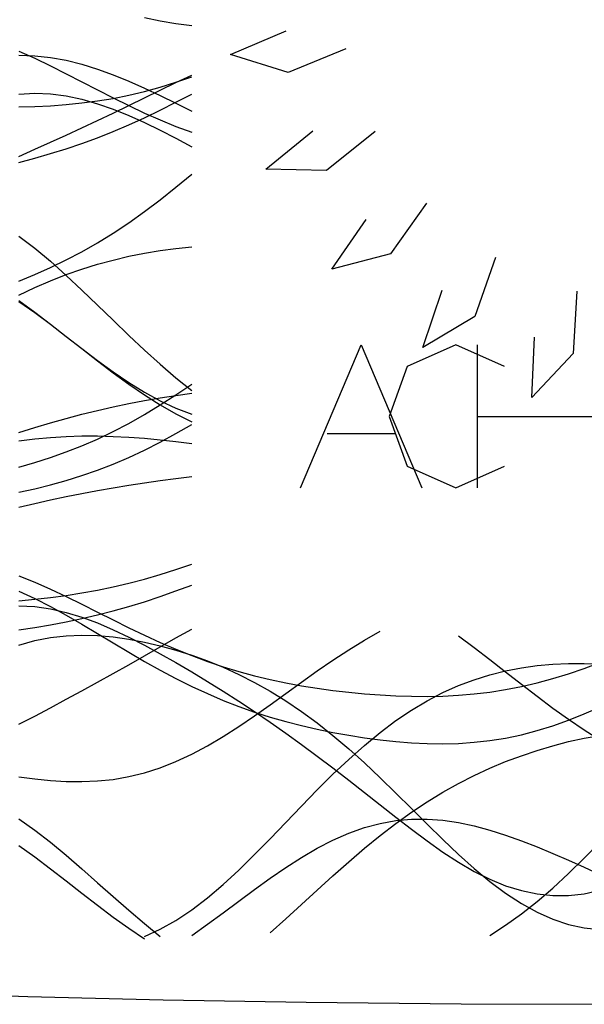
# Model space of a CAD drawing. Extents: x -15.9 to 15.9, y -4.2 to 4.2.
# Tile 5 of 13: x -3 to -0.3, y -4.2 to 0.5. Entities that reach past the tile are written whole.
import ezdxf

# ---------------------------------------------------------------- set-up
doc = ezdxf.new("R2010")
doc.units = 0

msp = doc.modelspace()

# ---------------------------------------------------------------- linework, layer by layer
at = {"layer": 'CNC'}
for points in [[(-2.4278, 0.49922), (-2.3531, 0.48401), (-2.2784, 0.47154), (-2.2037, 0.46196)], [(-1.46986, 0.35083), (-1.74442, 0.23674), (-2.01915, 0.3229), (-1.75458, 0.43648)], [(-3.02542, 0.3391), (-2.95072, 0.30528), (-2.87601, 0.26929), (-2.80131, 0.23178), (-2.72661, 0.19341), (-2.65191, 0.15487), (-2.57721, 0.11682), (-2.50251, 0.07989), (-2.4278, 0.04462), (-2.3531, 0.01149), (-2.2784, -0.01913), (-2.2037, -0.04696)], [(-3.02542, 0.31948), (-2.95072, 0.31746), (-2.87601, 0.30932), (-2.80131, 0.29553), (-2.72661, 0.27668), (-2.65191, 0.2534), (-2.57721, 0.22633), (-2.50251, 0.19608), (-2.4278, 0.16322), (-2.3531, 0.12824), (-2.2784, 0.09151), (-2.2037, 0.05331)], [(-3.02542, -0.16212), (-2.95072, -0.1282), (-2.87601, -0.09427), (-2.80131, -0.06019), (-2.72661, -0.02581), (-2.65191, 0.009), (-2.57721, 0.04434), (-2.50251, 0.08019), (-2.4278, 0.11646), (-2.3531, 0.15295), (-2.2784, 0.18933), (-2.2037, 0.22515)], [(-3.02542, 0.0735), (-2.95072, 0.07578), (-2.87601, 0.07947), (-2.80131, 0.0849), (-2.72661, 0.09236), (-2.65191, 0.10213), (-2.57721, 0.11445), (-2.50251, 0.12946), (-2.4278, 0.14726), (-2.3531, 0.16783), (-2.2784, 0.19107), (-2.2037, 0.21677)], [(-3.02542, 0.13426), (-2.95072, 0.13842), (-2.87601, 0.13537), (-2.80131, 0.12562), (-2.72661, 0.10981), (-2.65191, 0.08862), (-2.57721, 0.06275), (-2.50251, 0.03288), (-2.4278, -0.00039), (-2.3531, -0.03655), (-2.2784, -0.0752), (-2.2037, -0.11606)], [(-3.02542, -0.19069), (-2.95072, -0.17039), (-2.87601, -0.14871), (-2.80131, -0.1254), (-2.72661, -0.10024), (-2.65191, -0.07301), (-2.57721, -0.04358), (-2.50251, -0.01189), (-2.4278, 0.02202), (-2.3531, 0.05797), (-2.2784, 0.0957), (-2.2037, 0.13479)], [(-1.32994, -0.04373), (-1.56228, -0.22925), (-1.85012, -0.22237), (-1.62724, -0.04009)], [(-3.02542, -0.75646), (-2.95072, -0.72507), (-2.87601, -0.69146), (-2.80131, -0.65525), (-2.72661, -0.61606), (-2.65191, -0.57356), (-2.57721, -0.52753), (-2.50251, -0.47788), (-2.4278, -0.42466), (-2.3531, -0.36814), (-2.2784, -0.30875), (-2.2037, -0.24714)], [(-1.08643, -0.38425), (-1.25845, -0.62675), (-1.53699, -0.69968), (-1.37316, -0.46291)], [(-3.02542, -0.54211), (-2.95072, -0.59913), (-2.87601, -0.66164), (-2.80131, -0.7285), (-2.72661, -0.79846), (-2.65191, -0.87026), (-2.57721, -0.94264), (-2.50251, -1.01442), (-2.4278, -1.08452), (-2.3531, -1.152), (-2.2784, -1.21612), (-2.2037, -1.27631)], [(-3.02542, -0.8225), (-2.95072, -0.78645), (-2.87601, -0.75394), (-2.80131, -0.72481), (-2.72661, -0.69885), (-2.65191, -0.67584), (-2.57721, -0.65557), (-2.50251, -0.63789), (-2.4278, -0.6227), (-2.3531, -0.61002), (-2.2784, -0.59998), (-2.2037, -0.59279)], [(-0.7583, -0.64421), (-0.8566, -0.92481), (-1.10414, -1.07188), (-1.01212, -0.79905)], [(-0.37111, -0.80337), (-0.38804, -1.10021), (-0.58529, -1.30995), (-0.57225, -1.02232)], [(-3.02542, -0.84761), (-2.95072, -0.90313), (-2.87601, -0.96062), (-2.80131, -1.01901), (-2.72661, -1.07716), (-2.65191, -1.13392), (-2.57721, -1.18815), (-2.50251, -1.2388), (-2.4278, -1.28494), (-2.3531, -1.32582), (-2.2784, -1.36085), (-2.2037, -1.38967)], [(-3.02542, -0.85267), (-2.95072, -0.90564), (-2.87601, -0.96141), (-2.80131, -1.01903), (-2.72661, -1.07744), (-2.65191, -1.13557), (-2.57721, -1.19236), (-2.50251, -1.24682), (-2.4278, -1.29809), (-2.3531, -1.34543), (-2.2784, -1.38826), (-2.2037, -1.42622)], [(-1.6864, -1.74), (-1.3974, -1.06), (-1.1084, -1.74)], [(-0.7157, -1.162), (-0.9469, -1.06), (-1.1781, -1.162), (-1.2648, -1.4), (-1.1781, -1.638), (-0.9469, -1.74), (-0.7157, -1.638)], [(-0.8432, -1.74), (-0.8432, -1.06)], [(-3.02542, -1.64147), (-2.95072, -1.61961), (-2.87601, -1.59568), (-2.80131, -1.56932), (-2.72661, -1.54019), (-2.65191, -1.50796), (-2.57721, -1.47243), (-2.50251, -1.43348), (-2.4278, -1.39113), (-2.3531, -1.34557), (-2.2784, -1.29713), (-2.2037, -1.24632)], [(-3.02542, -1.47653), (-2.95072, -1.45258), (-2.87601, -1.43024), (-2.80131, -1.40945), (-2.72661, -1.39008), (-2.65191, -1.37203), (-2.57721, -1.35522), (-2.50251, -1.33958), (-2.4278, -1.3251), (-2.3531, -1.31186), (-2.2784, -1.29996), (-2.2037, -1.28961)], [(-0.8432, -1.4), (-0.2652, -1.4)], [(-3.02542, -1.76145), (-2.95072, -1.74472), (-2.87601, -1.72615), (-2.80131, -1.70543), (-2.72661, -1.68223), (-2.65191, -1.65628), (-2.57721, -1.62737), (-2.50251, -1.5954), (-2.4278, -1.56038), (-2.3531, -1.52244), (-2.2784, -1.48185), (-2.2037, -1.43905)], [(-3.02542, -1.51718), (-2.95072, -1.50731), (-2.87601, -1.50016), (-2.80131, -1.49559), (-2.72661, -1.4934), (-2.65191, -1.49339), (-2.57721, -1.49535), (-2.50251, -1.49907), (-2.4278, -1.50441), (-2.3531, -1.51122), (-2.2784, -1.51943), (-2.2037, -1.52903)], [(-1.55924, -1.4816), (-1.23556, -1.4816)], [(-3.02542, -1.83318), (-2.95072, -1.81521), (-2.87601, -1.79832), (-2.80131, -1.78247), (-2.72661, -1.76757), (-2.65191, -1.75355), (-2.57721, -1.74034), (-2.50251, -1.72792), (-2.4278, -1.71628), (-2.3531, -1.70547), (-2.2784, -1.69561), (-2.2037, -1.68684)], [(-3.02542, -2.27841), (-2.95072, -2.27115), (-2.87601, -2.26267), (-2.80131, -2.25275), (-2.72661, -2.24118), (-2.65191, -2.22776), (-2.57721, -2.21234), (-2.50251, -2.19482), (-2.4278, -2.17519), (-2.3531, -2.1535), (-2.2784, -2.1299), (-2.2037, -2.10462)], [(-3.02542, -2.15906), (-2.95072, -2.18967), (-2.87601, -2.22292), (-2.80131, -2.2582), (-2.72661, -2.29487), (-2.65191, -2.33227), (-2.57721, -2.36976), (-2.50251, -2.40671), (-2.4278, -2.44257), (-2.3531, -2.47687), (-2.2784, -2.50923), (-2.2037, -2.53935), (-2.129, -2.56706), (-2.0543, -2.59225), (-1.97959, -2.61493), (-1.90489, -2.63517), (-1.83019, -2.65308), (-1.75549, -2.66884), (-1.68079, -2.68262), (-1.60609, -2.69459), (-1.53138, -2.70488), (-1.45668, -2.71361), (-1.38198, -2.72083), (-1.30728, -2.72653), (-1.23258, -2.73066), (-1.15788, -2.73308), (-1.08317, -2.73364), (-1.00847, -2.73214), (-0.93377, -2.72836), (-0.85907, -2.7221), (-0.78437, -2.71316), (-0.70967, -2.70139), (-0.63496, -2.68673), (-0.56026, -2.66917), (-0.48556, -2.64878), (-0.41086, -2.62575), (-0.33616, -2.60034), (-0.26146, -2.57293)], [(-3.02542, -2.4165), (-2.95072, -2.40514), (-2.87601, -2.39261), (-2.80131, -2.3787), (-2.72661, -2.36321), (-2.65191, -2.34596), (-2.57721, -2.32683), (-2.50251, -2.30575), (-2.4278, -2.28273), (-2.3531, -2.25785), (-2.2784, -2.23131), (-2.2037, -2.20338)], [(-3.02542, -2.23243), (-2.95072, -2.26744), (-2.87601, -2.30589), (-2.80131, -2.34705), (-2.72661, -2.39017), (-2.65191, -2.43447), (-2.57721, -2.47916), (-2.50251, -2.52352), (-2.4278, -2.56688), (-2.3531, -2.60866), (-2.2784, -2.64841), (-2.2037, -2.68575), (-2.129, -2.72047), (-2.0543, -2.75244), (-1.97959, -2.78163), (-1.90489, -2.80812), (-1.83019, -2.83203), (-1.75549, -2.85354), (-1.68079, -2.87282), (-1.60609, -2.89006), (-1.53138, -2.9054), (-1.45668, -2.91893), (-1.38198, -2.93069), (-1.30728, -2.94065), (-1.23258, -2.94868), (-1.15788, -2.95462), (-1.08317, -2.95823), (-1.00847, -2.95925), (-0.93377, -2.95739), (-0.85907, -2.95236), (-0.78437, -2.94392), (-0.70967, -2.93188), (-0.63496, -2.91612), (-0.56026, -2.89662), (-0.48556, -2.87347), (-0.41086, -2.84689), (-0.33616, -2.8172), (-0.26146, -2.78483)], [(-3.02542, -2.30191), (-2.95072, -2.3057), (-2.87601, -2.31641), (-2.80131, -2.33347), (-2.72661, -2.35622), (-2.65191, -2.38394), (-2.57721, -2.41588), (-2.50251, -2.45134), (-2.4278, -2.48966), (-2.3531, -2.5303), (-2.2784, -2.57279), (-2.2037, -2.61683), (-2.129, -2.66219), (-2.0543, -2.7088), (-1.97959, -2.75666), (-1.90489, -2.80584), (-1.83019, -2.85644), (-1.75549, -2.90856), (-1.68079, -2.96227), (-1.60609, -3.01755), (-1.53138, -3.0743), (-1.45668, -3.13228), (-1.38198, -3.1911), (-1.30728, -3.25023), (-1.23258, -3.30901), (-1.15788, -3.36663), (-1.08317, -3.42219), (-1.00847, -3.47472), (-0.93377, -3.52324), (-0.85907, -3.56675), (-0.78437, -3.60436), (-0.70967, -3.63525), (-0.63496, -3.65877), (-0.56026, -3.67445), (-0.48556, -3.68205), (-0.41086, -3.68153), (-0.33616, -3.6731), (-0.26146, -3.6572)], [(-3.02542, -2.86665), (-2.95072, -2.82705), (-2.87601, -2.78742), (-2.80131, -2.74759), (-2.72661, -2.70738), (-2.65191, -2.66664), (-2.57721, -2.62528), (-2.50251, -2.58329), (-2.4278, -2.54078), (-2.3531, -2.49799), (-2.2784, -2.45532), (-2.2037, -2.41327)], [(-3.02542, -3.11629), (-2.95072, -3.12611), (-2.87601, -3.13371), (-2.80131, -3.13841), (-2.72661, -3.13955), (-2.65191, -3.13651), (-2.57721, -3.12874), (-2.50251, -3.11579), (-2.4278, -3.09739), (-2.3531, -3.07338), (-2.2784, -3.0438), (-2.2037, -3.00889), (-2.129, -2.96902), (-2.0543, -2.92477), (-1.97959, -2.87684), (-1.90489, -2.82603), (-1.83019, -2.77325), (-1.75549, -2.71943), (-1.68079, -2.66551), (-1.60609, -2.6124), (-1.53138, -2.56094), (-1.45668, -2.51188), (-1.38198, -2.46583), (-1.30728, -2.42327)], [(-3.02542, -2.48916), (-2.95072, -2.46809), (-2.87601, -2.45339), (-2.80131, -2.44471), (-2.72661, -2.4416), (-2.65191, -2.44356), (-2.57721, -2.45009), (-2.50251, -2.46072), (-2.4278, -2.47503), (-2.3531, -2.49273), (-2.2784, -2.51362), (-2.2037, -2.53762), (-2.129, -2.56476), (-2.0543, -2.5952), (-1.97959, -2.62916), (-1.90489, -2.66688), (-1.83019, -2.70866), (-1.75549, -2.75473), (-1.68079, -2.80527), (-1.60609, -2.86032), (-1.53138, -2.9198), (-1.45668, -2.98345), (-1.38198, -3.05082), (-1.30728, -3.12128), (-1.23258, -3.19401), (-1.15788, -3.268), (-1.08317, -3.34213), (-1.00847, -3.41518), (-0.93377, -3.48586), (-0.85907, -3.5529), (-0.78437, -3.61506), (-0.70967, -3.67124), (-0.63496, -3.72045), (-0.56026, -3.76194), (-0.48556, -3.79514), (-0.41086, -3.81978), (-0.33616, -3.83581), (-0.26146, -3.84345)], [(-0.93377, -2.44456), (-0.85907, -2.50013), (-0.78437, -2.5578), (-0.70967, -2.6165), (-0.63496, -2.67519), (-0.56026, -2.73294), (-0.48556, -2.78895), (-0.41086, -2.84257), (-0.33616, -2.89331), (-0.26146, -2.94088)], [(-2.4278, -3.87725), (-2.3531, -3.84294), (-2.2784, -3.80058), (-2.2037, -3.75047), (-2.129, -3.69319), (-2.0543, -3.62953), (-1.97959, -3.56051), (-1.90489, -3.48731), (-1.83019, -3.4112), (-1.75549, -3.33355), (-1.68079, -3.25571), (-1.60609, -3.179), (-1.53138, -3.10462), (-1.45668, -3.03364), (-1.38198, -2.96697), (-1.30728, -2.90529), (-1.23258, -2.84909), (-1.15788, -2.79867), (-1.08317, -2.7541), (-1.00847, -2.7153), (-0.93377, -2.68205), (-0.85907, -2.65405), (-0.78437, -2.63091), (-0.70967, -2.61225), (-0.63496, -2.59773), (-0.56026, -2.58704), (-0.48556, -2.58), (-0.41086, -2.57652), (-0.33616, -2.57665), (-0.26146, -2.58053)], [(-1.83019, -3.86022), (-1.75549, -3.79333), (-1.68079, -3.72488), (-1.60609, -3.65604), (-1.53138, -3.58786), (-1.45668, -3.52131), (-1.38198, -3.4572), (-1.30728, -3.39618), (-1.23258, -3.33872), (-1.15788, -3.28512), (-1.08317, -3.23552), (-1.00847, -3.18991), (-0.93377, -3.14819), (-0.85907, -3.11016), (-0.78437, -3.07561), (-0.70967, -3.04432), (-0.63496, -3.01609), (-0.56026, -2.99083), (-0.48556, -2.9685), (-0.41086, -2.9492), (-0.33616, -2.93314), (-0.26146, -2.92063)], [(-3.02542, -3.31651), (-2.95072, -3.37011), (-2.87601, -3.42845), (-2.80131, -3.49046), (-2.72661, -3.555), (-2.65191, -3.62092), (-2.57721, -3.68706), (-2.50251, -3.75234), (-2.4278, -3.81579), (-2.3531, -3.87657)], [(-2.2037, -3.8717), (-2.129, -3.81859), (-2.0543, -3.76389), (-1.97959, -3.70849), (-1.90489, -3.65339), (-1.83019, -3.59962), (-1.75549, -3.54821), (-1.68079, -3.50018), (-1.60609, -3.45644), (-1.53138, -3.41781), (-1.45668, -3.38494), (-1.38198, -3.35833), (-1.30728, -3.3383), (-1.23258, -3.32496), (-1.15788, -3.31825), (-1.08317, -3.31793), (-1.00847, -3.32361), (-0.93377, -3.33477), (-0.85907, -3.35083), (-0.78437, -3.37112), (-0.70967, -3.39498), (-0.63496, -3.42174), (-0.56026, -3.45082), (-0.48556, -3.48169), (-0.41086, -3.51391), (-0.33616, -3.54717), (-0.26146, -3.58126)], [(-3.02542, -3.44401), (-2.95072, -3.49775), (-2.87601, -3.55406), (-2.80131, -3.61195), (-2.72661, -3.67035), (-2.65191, -3.72817), (-2.57721, -3.78433), (-2.50251, -3.83782), (-2.4278, -3.88775)], [(-0.78437, -3.87163), (-0.70967, -3.82356), (-0.63496, -3.76988), (-0.56026, -3.71068), (-0.48556, -3.64624), (-0.41086, -3.57707), (-0.33616, -3.50388), (-0.26146, -3.4276)], [(-8.38742, -3.7455), (-7.91273, -3.8073), (-7.42467, -3.86475), (-6.92309, -3.9178), (-6.40774, -3.9664), (-5.87822, -4.01051), (-5.33394, -4.05008), (-4.77402, -4.08508), (-4.19718, -4.11549), (-3.60147, -4.14126), (-2.98389, -4.16238), (-2.33943, -4.17883), (-1.65885, -4.19059), (-0.92078, -4.19765), (0, -4.2)]]:
    msp.add_lwpolyline(points, dxfattribs=at)

doc.saveas('drawing.dxf')
